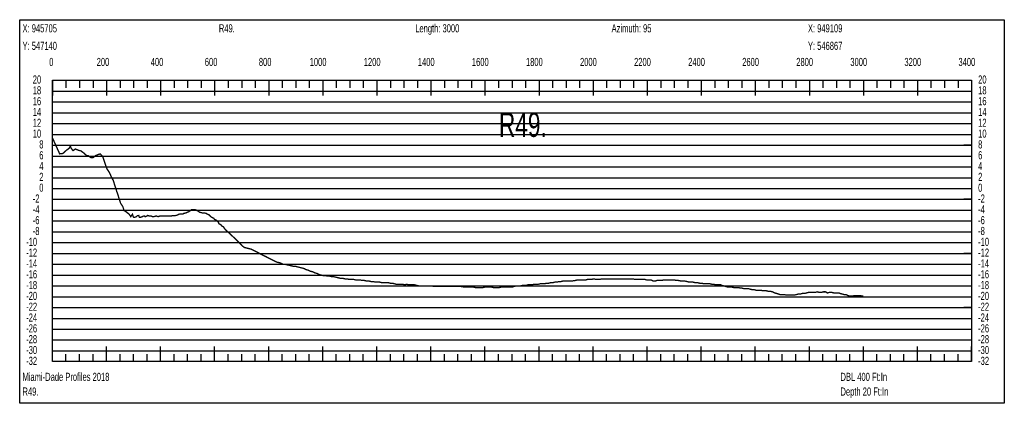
# Model space of a CAD drawing. Header units: inches. Extents: x 471865 to 538526, y 1054316 to 1102451.
# Tile 26 of 114: x 491856 to 495499, y 1065848 to 1067266. Entities that reach past the tile are written whole.
import ezdxf

# ---------------------------------------------------------------- set-up
doc = ezdxf.new("R2010")
doc.units = ezdxf.units.IN
doc.header["$MEASUREMENT"] = 0
for name, color, linetype in [('LABELS', 7, 'Continuous'), ('X_Gr1', 7, 'Continuous'), ('XSECTION', 7, 'Continuous')]:
    doc.layers.add(name, color=color, linetype=linetype)
doc.styles.get("Standard").update_dxf_attribs({"font": 'arial.ttf'})

msp = doc.modelspace()

# ---------------------------------------------------------------- linework, layer by layer
at = {"layer": 'X_Gr1', "color": 6, "linetype": 'Continuous', "lineweight": 18, "true_color": 0xff00ff, "transparency": 33554687, "const_width": 5}
msp.add_lwpolyline([(491977.4, 1066829), (491977.4, 1066829), (492004.2, 1066770), (492016.1, 1066771.6), (492028.8, 1066783.1), (492038.6, 1066790.3), (492043.5, 1066798.4), (492046.6, 1066790.9), (492053.2, 1066782.1), (492062.4, 1066788.1), (492072.6, 1066783.6), (492082.7, 1066781), (492092.9, 1066773.5), (492102.9, 1066764.5), (492110, 1066763), (492120.3, 1066755.8), (492127.7, 1066756.4), (492136.7, 1066763.3), (492145.9, 1066767.5), (492154.6, 1066769.7), (492163.4, 1066759.9), (492172.7, 1066731.8), (492179.5, 1066713.7), (492188.4, 1066700.6), (492193.9, 1066688), (492202.6, 1066671.1), (492208.5, 1066652.2), (492215.5, 1066630.3), (492219.6, 1066618.8), (492224, 1066604.2), (492229.4, 1066587.6), (492237.6, 1066575.4), (492242.5, 1066560.3), (492250.5, 1066555.7), (492255.4, 1066551.2), (492260, 1066548.5), (492267.2, 1066537.9), (492273.1, 1066546.8), (492275.8, 1066539.2), (492277.9, 1066535.3), (492286.5, 1066536.6), (492291, 1066541.1), (492296.7, 1066542.2), (492298.8, 1066535.9), (492304.1, 1066536), (492307.3, 1066536.3), (492312.2, 1066539.5), (492318.1, 1066540.7), (492320.5, 1066537.9), (492323.2, 1066538.5), (492327.5, 1066540.8), (492329.9, 1066542.5), (492332.6, 1066541.7), (492334.6, 1066540.4), (492336.3, 1066539.9), (492342.6, 1066540), (492347.4, 1066538), (492352.2, 1066538), (492359.9, 1066540), (492362.7, 1066540), (492367.9, 1066538), (492374.1, 1066540), (492376.1, 1066540), (492383.7, 1066540), (492386.5, 1066540), (492392.2, 1066540), (492400.3, 1066540), (492403.1, 1066540), (492412.6, 1066540), (492415.9, 1066540), (492421.8, 1066542), (492427.3, 1066542), (492432.4, 1066542), (492440.2, 1066544), (492443.1, 1066546), (492449.7, 1066548), (492460.3, 1066548), (492463.5, 1066550), (492472.3, 1066552), (492475.4, 1066554), (492481.6, 1066556), (492487.2, 1066560), (492492.4, 1066564), (492500.7, 1066564), (492503.7, 1066564), (492509.8, 1066562), (492516.4, 1066558), (492522.6, 1066554), (492531, 1066552), (492533.6, 1066552), (492538.4, 1066552), (492546.2, 1066550), (492549, 1066548), (492557.9, 1066544), (492560.8, 1066540), (492566, 1066536), (492574, 1066532), (492576.7, 1066528), (492585.2, 1066524), (492590.7, 1066518), (492593.3, 1066512), (492600.5, 1066508), (492603, 1066504), (492610.2, 1066500), (492612.5, 1066496), (492617.1, 1066490), (492622.3, 1066485.2), (492627.5, 1066480.4), (492632.7, 1066475.6), (492637.9, 1066470.8), (492643.1, 1066466), (492648.3, 1066461.2), (492649.7, 1066460), (492653.5, 1066456.1), (492658.7, 1066450.9), (492663.8, 1066445.7), (492669, 1066440.5), (492674.2, 1066435.3), (492679.3, 1066430.1), (492679.4, 1066430), (492687.5, 1066424), (492695.3, 1066422), (492703.4, 1066420), (492711.8, 1066418), (492720, 1066414), (492728, 1066410), (492735.6, 1066406), (492743.3, 1066402), (492751.1, 1066398), (492759.3, 1066394), (492767.4, 1066390), (492775.2, 1066386), (492782.7, 1066382), (492790.5, 1066378), (492798.5, 1066374), (492806.8, 1066370), (492815.1, 1066368), (492822.9, 1066366), (492830.3, 1066362), (492837.4, 1066362), (492845.2, 1066360), (492853.6, 1066358), (492861.9, 1066356), (492869.8, 1066354), (492877.4, 1066354), (492885.1, 1066352), (492893.1, 1066350), (492901.3, 1066348), (492908.7, 1066346), (492915.9, 1066342), (492923.8, 1066340), (492932.1, 1066336), (492940.5, 1066334), (492948.7, 1066330), (492956.4, 1066328), (492963.7, 1066324), (492971.3, 1066322), (492979.4, 1066320), (492987.6, 1066320), (492995.7, 1066318), (493003.4, 1066318), (493010.7, 1066316), (493018.1, 1066316), (493026.1, 1066314), (493034.6, 1066312), (493043.1, 1066310), (493051.3, 1066310), (493059, 1066308), (493066.7, 1066308), (493074.7, 1066306), (493087, 1066306), (493091.2, 1066306), (493099.4, 1066304), (493107.3, 1066304), (493115.2, 1066304), (493123.4, 1066302), (493131.5, 1066302), (493139.5, 1066300), (493147.6, 1066300), (493155.8, 1066298), (493164, 1066298), (493172.1, 1066296), (493180.1, 1066296), (493188, 1066296), (493195.8, 1066294), (493203.7, 1066294), (493211.5, 1066294), (493219.2, 1066294), (493226.8, 1066292), (493234.3, 1066292), (493241.7, 1066290), (493249.4, 1066288), (493257.1, 1066288), (493264.7, 1066288), (493272.5, 1066288), (493280.2, 1066286), (493287.5, 1066288), (493294.4, 1066286), (493301.6, 1066286), (493309.2, 1066286), (493317, 1066286), (493324.9, 1066284), (493332.6, 1066282), (493339.9, 1066282), (493347.3, 1066282), (493355.2, 1066282), (493363.5, 1066282), (493371.6, 1066282), (493376.8, 1066281.6), (493382.1, 1066281.2), (493387.3, 1066280.8), (493392.5, 1066280.4), (493397.7, 1066280.1), (493398.4, 1066280), (493402.7, 1066280), (493411.3, 1066280), (493419.4, 1066280), (493427, 1066280), (493434.1, 1066280), (493441.8, 1066280), (493449.9, 1066280), (493458.1, 1066280), (493465.9, 1066280), (493473.2, 1066280), (493480.1, 1066280), (493487.4, 1066280), (493499.3, 1066278), (493503.4, 1066278), (493510.8, 1066278), (493517.9, 1066278), (493525.5, 1066278), (493533.5, 1066278), (493541.1, 1066276), (493548.1, 1066276), (493555, 1066276), (493562.4, 1066276), (493570.3, 1066276), (493578.4, 1066278), (493585.7, 1066278), (493592.6, 1066278), (493600, 1066278), (493608.3, 1066276), (493616.6, 1066276), (493624.1, 1066276), (493631.1, 1066276), (493638.2, 1066278), (493646.2, 1066278), (493655.2, 1066278), (493664.1, 1066278), (493671.9, 1066278), (493678.6, 1066278), (493685.4, 1066280), (493693.4, 1066282), (493701.8, 1066282), (493709.6, 1066282), (493716.4, 1066284), (493722.7, 1066284), (493729.3, 1066284), (493736.6, 1066286), (493744.5, 1066286), (493751.9, 1066286), (493758.9, 1066288), (493766.5, 1066288), (493774.6, 1066288), (493782.6, 1066290), (493790.3, 1066290), (493798, 1066290), (493805.9, 1066292), (493813.5, 1066292), (493821.1, 1066294), (493828.6, 1066294), (493836.1, 1066296), (493843.8, 1066296), (493851.4, 1066298), (493858.7, 1066298), (493865.7, 1066300), (493873.1, 1066300), (493881.4, 1066300), (493890.1, 1066300), (493898.2, 1066300), (493911.9, 1066302), (493918.8, 1066304), (493926.8, 1066304), (493935.6, 1066304), (493943.9, 1066304), (493950.8, 1066304), (493957.1, 1066306), (493964, 1066306), (493971.9, 1066306), (493979.9, 1066308), (493987.8, 1066306), (493995.2, 1066306), (494002.3, 1066306), (494009.5, 1066308), (494017, 1066308), (494024.8, 1066308), (494033, 1066308), (494041, 1066308), (494048.8, 1066308), (494056, 1066308), (494063.1, 1066308), (494070.8, 1066308), (494078.9, 1066308), (494087.3, 1066308), (494095.4, 1066308), (494102.9, 1066308), (494110.1, 1066308), (494117.3, 1066308), (494124.5, 1066308), (494132, 1066306), (494139.9, 1066306), (494147.9, 1066306), (494155.4, 1066306), (494162.1, 1066306), (494168.6, 1066306), (494175.8, 1066304), (494183.8, 1066304), (494191.8, 1066304), (494199.3, 1066300), (494206.6, 1066300), (494213.9, 1066302), (494221.9, 1066302), (494230.3, 1066302), (494238.6, 1066304), (494246.2, 1066304), (494253.3, 1066304), (494260.9, 1066304), (494269.2, 1066304), (494277.7, 1066304), (494285.6, 1066302), (494292.7, 1066302), (494303.6, 1066300), (494307.6, 1066300), (494316.1, 1066300), (494325, 1066298), (494333.1, 1066296), (494340.1, 1066296), (494346.9, 1066296), (494354.6, 1066294), (494363.2, 1066294), (494371.7, 1066292), (494379.3, 1066292), (494386.1, 1066290), (494393.2, 1066290), (494401.1, 1066290), (494409.1, 1066290), (494416.9, 1066288), (494424, 1066288), (494430.8, 1066286), (494437.9, 1066286), (494449.2, 1066286), (494453.1, 1066284), (494460.5, 1066282), (494467.9, 1066280), (494475.1, 1066278), (494482.1, 1066278), (494489.4, 1066278), (494497.3, 1066276), (494505.3, 1066276), (494512.9, 1066276), (494523.4, 1066274), (494527.1, 1066274), (494534.6, 1066272), (494542.4, 1066272), (494550.5, 1066272), (494558.4, 1066270), (494565.9, 1066268), (494573, 1066268), (494580.2, 1066266), (494587.8, 1066266), (494595.5, 1066266), (494607, 1066264), (494610.8, 1066264), (494618.2, 1066264), (494625.6, 1066262), (494633, 1066262), (494641.1, 1066260), (494649.2, 1066256), (494656.4, 1066254), (494662.6, 1066252), (494668.8, 1066250), (494676.2, 1066250), (494684.3, 1066250), (494692.4, 1066248), (494702.9, 1066248), (494706.3, 1066248), (494713.7, 1066248), (494721.8, 1066248), (494729.8, 1066250), (494737.1, 1066252), (494744, 1066252), (494751.5, 1066254), (494759.3, 1066254), (494767.2, 1066256), (494775.1, 1066258), (494782.8, 1066258), (494790, 1066258), (494797.2, 1066258), (494808.7, 1066260), (494813, 1066258), (494821.4, 1066258), (494829.7, 1066260), (494837.2, 1066260), (494844.3, 1066256), (494851.8, 1066258), (494859.8, 1066258), (494868.1, 1066256), (494876, 1066256), (494887.4, 1066256), (494891.2, 1066254), (494898.4, 1066252), (494905.6, 1066250), (494913, 1066250), (494920.7, 1066246), (494928.7, 1066244), (494936.2, 1066244), (494943.4, 1066246), (494950.7, 1066246), (494962.4, 1066246), (494966.4, 1066246), (494974.3, 1066244), (494977.4, 1066244)], dxfattribs=at)
at = {"layer": 'XSECTION', "color": 18, "linetype": 'Continuous', "true_color": 0x000000}
for points in [[(491856.2, 1067266), (495498.6, 1067266), (495498.6, 1065848), (491856.2, 1065848), (491856.2, 1067266)], [(491977.4, 1067042), (495377.4, 1067042), (495377.4, 1066002), (491977.4, 1066002), (491977.4, 1067042)], [(491977.4, 1067042), (491977.4, 1066985.6)], [(491977.4, 1067042), (491977.4, 1066985.6)], [(491977.4, 1067042), (491977.4, 1067014)], [(491977.4, 1067042), (491977.4, 1067014)], [(492027.4, 1067042), (492027.4, 1067014)], [(492077.4, 1067042), (492077.4, 1067014)], [(492127.4, 1067042), (492127.4, 1067014)], [(492177.4, 1067042), (492177.4, 1066985.6)], [(492177.4, 1067042), (492177.4, 1067014)], [(492227.4, 1067042), (492227.4, 1067014)], [(492277.4, 1067042), (492277.4, 1067014)], [(492327.4, 1067042), (492327.4, 1067014)], [(492377.4, 1067042), (492377.4, 1066985.6)], [(492377.4, 1067042), (492377.4, 1067014)], [(492427.4, 1067042), (492427.4, 1067014)], [(492477.4, 1067042), (492477.4, 1067014)], [(492527.4, 1067042), (492527.4, 1067014)], [(492577.4, 1067042), (492577.4, 1066985.6)], [(492577.4, 1067042), (492577.4, 1067014)], [(492627.4, 1067042), (492627.4, 1067014)], [(492677.4, 1067042), (492677.4, 1067014)], [(492727.4, 1067042), (492727.4, 1067014)], [(492777.4, 1067042), (492777.4, 1066985.6)], [(492777.4, 1067042), (492777.4, 1067014)], [(492827.4, 1067042), (492827.4, 1067014)], [(492877.4, 1067042), (492877.4, 1067014)], [(492927.4, 1067042), (492927.4, 1067014)], [(492977.4, 1067042), (492977.4, 1066985.6)], [(492977.4, 1067042), (492977.4, 1067014)], [(493027.4, 1067042), (493027.4, 1067014)], [(493077.4, 1067042), (493077.4, 1067014)], [(493127.4, 1067042), (493127.4, 1067014)], [(493177.4, 1067042), (493177.4, 1066985.6)], [(493177.4, 1067042), (493177.4, 1067014)], [(493227.4, 1067042), (493227.4, 1067014)], [(493277.4, 1067042), (493277.4, 1067014)], [(493327.4, 1067042), (493327.4, 1067014)], [(493377.4, 1067042), (493377.4, 1066985.6)], [(493377.4, 1067042), (493377.4, 1067014)], [(493427.4, 1067042), (493427.4, 1067014)], [(493477.4, 1067042), (493477.4, 1067014)], [(493527.4, 1067042), (493527.4, 1067014)], [(493577.4, 1067042), (493577.4, 1066985.6)], [(493577.4, 1067042), (493577.4, 1067014)], [(493627.4, 1067042), (493627.4, 1067014)], [(493677.4, 1067042), (493677.4, 1067014)], [(493727.4, 1067042), (493727.4, 1067014)], [(493777.4, 1067042), (493777.4, 1066985.6)], [(493777.4, 1067042), (493777.4, 1067014)], [(493827.4, 1067042), (493827.4, 1067014)], [(493877.4, 1067042), (493877.4, 1067014)], [(493927.4, 1067042), (493927.4, 1067014)], [(493977.4, 1067042), (493977.4, 1066985.6)], [(493977.4, 1067042), (493977.4, 1067014)], [(494027.4, 1067042), (494027.4, 1067014)], [(494077.4, 1067042), (494077.4, 1067014)], [(494127.4, 1067042), (494127.4, 1067014)], [(494177.4, 1067042), (494177.4, 1066985.6)], [(494177.4, 1067042), (494177.4, 1067014)], [(494227.4, 1067042), (494227.4, 1067014)], [(494277.4, 1067042), (494277.4, 1067014)], [(494327.4, 1067042), (494327.4, 1067014)], [(494377.4, 1067042), (494377.4, 1066985.6)], [(494377.4, 1067042), (494377.4, 1067014)], [(494427.4, 1067042), (494427.4, 1067014)], [(494477.4, 1067042), (494477.4, 1067014)], [(494527.4, 1067042), (494527.4, 1067014)], [(494577.4, 1067042), (494577.4, 1066985.6)], [(494577.4, 1067042), (494577.4, 1067014)], [(494627.4, 1067042), (494627.4, 1067014)], [(494677.4, 1067042), (494677.4, 1067014)], [(494727.4, 1067042), (494727.4, 1067014)], [(494777.4, 1067042), (494777.4, 1066985.6)], [(494777.4, 1067042), (494777.4, 1067014)], [(494827.4, 1067042), (494827.4, 1067014)], [(494877.4, 1067042), (494877.4, 1067014)], [(494927.4, 1067042), (494927.4, 1067014)], [(494977.4, 1067042), (494977.4, 1066985.6)], [(494977.4, 1067042), (494977.4, 1067014)], [(495027.4, 1067042), (495027.4, 1067014)], [(495077.4, 1067042), (495077.4, 1067014)], [(495127.4, 1067042), (495127.4, 1067014)], [(495177.4, 1067042), (495177.4, 1066985.6)], [(495177.4, 1067042), (495177.4, 1067014)], [(495227.4, 1067042), (495227.4, 1067014)], [(495277.4, 1067042), (495277.4, 1067014)], [(495327.4, 1067042), (495327.4, 1067014)], [(495377.4, 1067042), (495377.4, 1066985.6)], [(495377.4, 1067042), (495377.4, 1067014)], [(491977.4, 1066802), (492005.4, 1066802)], [(495377.4, 1066802), (495349.4, 1066802)], [(491977.4, 1066602), (492005.4, 1066602)], [(495377.4, 1066602), (495349.4, 1066602)], [(491977.4, 1066402), (492005.4, 1066402)], [(495377.4, 1066402), (495349.4, 1066402)], [(491977.4, 1066202), (492005.4, 1066202)], [(495377.4, 1066202), (495349.4, 1066202)], [(491977.4, 1066002), (491977.4, 1066058.4)], [(491977.4, 1066002), (491977.4, 1066058.4)], [(492177.4, 1066002), (492177.4, 1066058.4)], [(492377.4, 1066002), (492377.4, 1066058.4)], [(492577.4, 1066002), (492577.4, 1066058.4)], [(492777.4, 1066002), (492777.4, 1066058.4)], [(492977.4, 1066002), (492977.4, 1066058.4)], [(493177.4, 1066002), (493177.4, 1066058.4)], [(493377.4, 1066002), (493377.4, 1066058.4)], [(493577.4, 1066002), (493577.4, 1066058.4)], [(493777.4, 1066002), (493777.4, 1066058.4)], [(493977.4, 1066002), (493977.4, 1066058.4)], [(494177.4, 1066002), (494177.4, 1066058.4)], [(494377.4, 1066002), (494377.4, 1066058.4)], [(494577.4, 1066002), (494577.4, 1066058.4)], [(494777.4, 1066002), (494777.4, 1066058.4)], [(494977.4, 1066002), (494977.4, 1066058.4)], [(495177.4, 1066002), (495177.4, 1066058.4)], [(495377.4, 1066002), (495377.4, 1066058.4)], [(491977.4, 1066002), (491977.4, 1066030)], [(491977.4, 1066002), (491977.4, 1066030)], [(492027.4, 1066002), (492027.4, 1066030)], [(492077.4, 1066002), (492077.4, 1066030)], [(492127.4, 1066002), (492127.4, 1066030)], [(492177.4, 1066002), (492177.4, 1066030)], [(492227.4, 1066002), (492227.4, 1066030)], [(492277.4, 1066002), (492277.4, 1066030)], [(492327.4, 1066002), (492327.4, 1066030)], [(492377.4, 1066002), (492377.4, 1066030)], [(492427.4, 1066002), (492427.4, 1066030)], [(492477.4, 1066002), (492477.4, 1066030)], [(492527.4, 1066002), (492527.4, 1066030)], [(492577.4, 1066002), (492577.4, 1066030)], [(492627.4, 1066002), (492627.4, 1066030)], [(492677.4, 1066002), (492677.4, 1066030)], [(492727.4, 1066002), (492727.4, 1066030)], [(492777.4, 1066002), (492777.4, 1066030)], [(492827.4, 1066002), (492827.4, 1066030)], [(492877.4, 1066002), (492877.4, 1066030)], [(492927.4, 1066002), (492927.4, 1066030)], [(492977.4, 1066002), (492977.4, 1066030)], [(493027.4, 1066002), (493027.4, 1066030)], [(493077.4, 1066002), (493077.4, 1066030)], [(493127.4, 1066002), (493127.4, 1066030)], [(493177.4, 1066002), (493177.4, 1066030)], [(493227.4, 1066002), (493227.4, 1066030)], [(493277.4, 1066002), (493277.4, 1066030)], [(493327.4, 1066002), (493327.4, 1066030)], [(493377.4, 1066002), (493377.4, 1066030)], [(493427.4, 1066002), (493427.4, 1066030)], [(493477.4, 1066002), (493477.4, 1066030)], [(493527.4, 1066002), (493527.4, 1066030)], [(493577.4, 1066002), (493577.4, 1066030)], [(493627.4, 1066002), (493627.4, 1066030)], [(493677.4, 1066002), (493677.4, 1066030)], [(493727.4, 1066002), (493727.4, 1066030)], [(493777.4, 1066002), (493777.4, 1066030)], [(493827.4, 1066002), (493827.4, 1066030)], [(493877.4, 1066002), (493877.4, 1066030)], [(493927.4, 1066002), (493927.4, 1066030)], [(493977.4, 1066002), (493977.4, 1066030)], [(494027.4, 1066002), (494027.4, 1066030)], [(494077.4, 1066002), (494077.4, 1066030)], [(494127.4, 1066002), (494127.4, 1066030)], [(494177.4, 1066002), (494177.4, 1066030)], [(494227.4, 1066002), (494227.4, 1066030)], [(494277.4, 1066002), (494277.4, 1066030)], [(494327.4, 1066002), (494327.4, 1066030)], [(494377.4, 1066002), (494377.4, 1066030)], [(494427.4, 1066002), (494427.4, 1066030)], [(494477.4, 1066002), (494477.4, 1066030)], [(494527.4, 1066002), (494527.4, 1066030)], [(494577.4, 1066002), (494577.4, 1066030)], [(494627.4, 1066002), (494627.4, 1066030)], [(494677.4, 1066002), (494677.4, 1066030)], [(494727.4, 1066002), (494727.4, 1066030)], [(494777.4, 1066002), (494777.4, 1066030)], [(494827.4, 1066002), (494827.4, 1066030)], [(494877.4, 1066002), (494877.4, 1066030)], [(494927.4, 1066002), (494927.4, 1066030)], [(494977.4, 1066002), (494977.4, 1066030)], [(495027.4, 1066002), (495027.4, 1066030)], [(495077.4, 1066002), (495077.4, 1066030)], [(495127.4, 1066002), (495127.4, 1066030)], [(495177.4, 1066002), (495177.4, 1066030)], [(495227.4, 1066002), (495227.4, 1066030)], [(495277.4, 1066002), (495277.4, 1066030)], [(495327.4, 1066002), (495327.4, 1066030)], [(495377.4, 1066002), (495377.4, 1066030)]]:
    msp.add_lwpolyline(points, dxfattribs=at)
at = {"layer": 'XSECTION', "color": 18, "true_color": 0x000000}
for points in [[(491977.4, 1067002), (495377.4, 1067002)], [(491977.4, 1066962), (495377.4, 1066962)], [(491977.4, 1066922), (495377.4, 1066922)], [(491977.4, 1066882), (495377.4, 1066882)], [(491977.4, 1066842), (495377.4, 1066842)], [(491977.4, 1066802), (495377.4, 1066802)], [(491977.4, 1066762), (495377.4, 1066762)], [(491977.4, 1066722), (495377.4, 1066722)], [(491977.4, 1066682), (495377.4, 1066682)], [(491977.4, 1066642), (495377.4, 1066642)], [(491977.4, 1066602), (495377.4, 1066602)], [(491977.4, 1066562), (495377.4, 1066562)], [(491977.4, 1066522), (495377.4, 1066522)], [(491977.4, 1066482), (495377.4, 1066482)], [(491977.4, 1066442), (495377.4, 1066442)], [(491977.4, 1066402), (495377.4, 1066402)], [(491977.4, 1066362), (495377.4, 1066362)], [(491977.4, 1066322), (495377.4, 1066322)], [(491977.4, 1066282), (495377.4, 1066282)], [(491977.4, 1066242), (495377.4, 1066242)], [(491977.4, 1066202), (495377.4, 1066202)], [(491977.4, 1066162), (495377.4, 1066162)], [(491977.4, 1066122), (495377.4, 1066122)], [(491977.4, 1066082), (495377.4, 1066082)], [(491977.4, 1066042), (495377.4, 1066042)]]:
    msp.add_lwpolyline(points, dxfattribs=at)

# ---------------------------------------------------------------- texts
at = {"layer": 'LABELS', "color": 18, "true_color": 0x000000, "width": 0.666667}
for s, height, p in [('X: 945705', 30, (491866.6, 1067219.2)), ('R49.', 30, (492593, 1067219.2)), ('Length: 3000', 30, (493319.4, 1067219.2)), ('Azimuth: 95', 30, (494045.8, 1067219.2)), ('X: 949109', 30, (494772.2, 1067219.2)), ('Y: 547140', 30, (491866.6, 1067154.4)), ('Y: 546867', 30, (494772.2, 1067154.4)), ('0', 30, (491965.4, 1067094.8)), ('0', 30, (491965.4, 1067094.8)), ('200', 30, (492141, 1067094.8)), ('400', 30, (492341, 1067094.8)), ('600', 30, (492541, 1067094.8)), ('800', 30, (492741, 1067094.8)), ('1000', 30, (492929, 1067094.8)), ('1200', 30, (493129, 1067094.8)), ('1400', 30, (493329, 1067094.8)), ('1600', 30, (493529, 1067094.8)), ('1800', 30, (493729, 1067094.8)), ('2000', 30, (493929, 1067094.8)), ('2200', 30, (494129, 1067094.8)), ('2400', 30, (494329, 1067094.8)), ('2600', 30, (494529, 1067094.8)), ('2800', 30, (494729, 1067094.8)), ('3000', 30, (494929, 1067094.8)), ('3200', 30, (495129, 1067094.8)), ('3400', 30, (495329, 1067094.8)), ('20', 30, (491904.6, 1067030)), ('20', 30, (495401.8, 1067030)), ('18', 30, (491904.6, 1066990)), ('18', 30, (495401.8, 1066990)), ('16', 30, (491904.6, 1066950)), ('16', 30, (495401.8, 1066950)), ('14', 30, (491904.6, 1066910)), ('14', 30, (495401.8, 1066910)), ('12', 30, (491904.6, 1066870)), ('R49.', 90, (493629, 1066832.8)), ('12', 30, (495401.8, 1066870)), ('10', 30, (491904.6, 1066830)), ('10', 30, (495401.8, 1066830)), ('8', 30, (491928.6, 1066790)), ('8', 30, (495401.8, 1066790)), ('6', 30, (491928.6, 1066750)), ('6', 30, (495401.8, 1066750)), ('4', 30, (491928.6, 1066710)), ('4', 30, (495401.8, 1066710)), ('2', 30, (491928.6, 1066670)), ('2', 30, (495401.8, 1066670)), ('0', 30, (491928.6, 1066630)), ('0', 30, (495401.8, 1066630)), ('-2', 30, (491904.6, 1066590)), ('-2', 30, (495401.8, 1066590)), ('-4', 30, (491904.6, 1066550)), ('-4', 30, (495401.8, 1066550)), ('-6', 30, (491904.6, 1066510)), ('-6', 30, (495401.8, 1066510)), ('-8', 30, (491904.6, 1066470)), ('-8', 30, (495401.8, 1066470)), ('-10', 30, (491880.2, 1066430)), ('-10', 30, (495401.8, 1066430)), ('-12', 30, (491880.2, 1066390)), ('-12', 30, (495401.8, 1066390)), ('-14', 30, (491880.2, 1066350)), ('-14', 30, (495401.8, 1066350)), ('-16', 30, (491880.2, 1066310)), ('-16', 30, (495401.8, 1066310)), ('-18', 30, (491880.2, 1066270)), ('-18', 30, (495401.8, 1066270)), ('-20', 30, (491880.2, 1066230)), ('-20', 30, (495401.8, 1066230)), ('-22', 30, (491880.2, 1066190)), ('-22', 30, (495401.8, 1066190)), ('-24', 30, (491880.2, 1066150)), ('-24', 30, (495401.8, 1066150)), ('-26', 30, (491880.2, 1066110)), ('-26', 30, (495401.8, 1066110)), ('-28', 30, (491880.2, 1066070)), ('-28', 30, (495401.8, 1066070)), ('-30', 30, (491880.2, 1066030)), ('-30', 30, (495401.8, 1066030)), ('-32', 30, (491880.2, 1065990)), ('-32', 30, (495401.8, 1065990)), ('Miami-Dade Profiles 2018', 30, (491866.6, 1065930.8)), ('DBL 400 Ft:In', 30, (494892.6, 1065930.8)), ('R49.', 30, (491866.6, 1065876.4)), ('Depth 20 Ft:In', 30, (494892.6, 1065876.4))]:
    msp.add_text(s, height=height, dxfattribs=at).set_placement(p)

doc.saveas('drawing.dxf')
